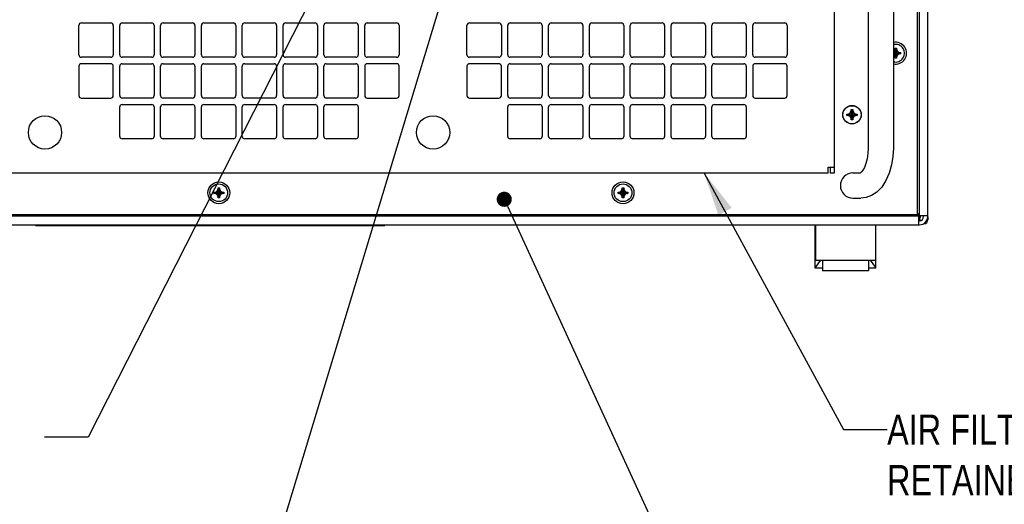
# Model space of a CAD drawing. Header units: inches. Extents: x 0 to 34, y 0 to 22.
# Tile 64 of 72: x 27.7 to 31.8, y 13.3 to 15.3. Entities that reach past the tile are written whole.
import ezdxf

# ---------------------------------------------------------------- set-up
doc = ezdxf.new("R2010")
doc.units = ezdxf.units.IN
doc.header["$LTSCALE"] = 1.87
doc.header["$MEASUREMENT"] = 0
doc.layers.get('0').update_dxf_attribs({"linetype": 'CONTINUOUS'})
doc.layers.add('DETAIL', color=7, linetype='CONTINUOUS')
doc.styles.get("Standard").update_dxf_attribs({"font": 'txt', "width": 0.8})

msp = doc.modelspace()

# ---------------------------------------------------------------- linework, layer by layer
at = {"color": 3, "linetype": 'CONTINUOUS'}
for p, q in [((31.43219, 14.47395), (31.43219, 16.71395)), ((31.08786, 16.24828), (31.08786, 14.64528)), ((27.97386, 15.13345), (27.97386, 15.25512)), ((27.98386, 15.26512), (28.10552, 15.26512)), ((28.11552, 15.25512), (28.11552, 15.13345)), ((28.14219, 15.13345), (28.14219, 15.25512)), ((28.15219, 15.26512), (28.27386, 15.26512)), ((28.28386, 15.25512), (28.28386, 15.13345)), ((28.31052, 15.13345), (28.31052, 15.25512)), ((28.32052, 15.26512), (28.44219, 15.26512)), ((28.45219, 15.25512), (28.45219, 15.13345)), ((28.47886, 15.13345), (28.47886, 15.25512)), ((28.48886, 15.26512), (28.61052, 15.26512)), ((28.62052, 15.25512), (28.62052, 15.13345)), ((28.64719, 15.13345), (28.64719, 15.25512)), ((28.65719, 15.26512), (28.77886, 15.26512)), ((28.78886, 15.25512), (28.78886, 15.13345)), ((28.81552, 15.13345), (28.81552, 15.25512)), ((28.82552, 15.26512), (28.94719, 15.26512)), ((28.95719, 15.25512), (28.95719, 15.13345)), ((28.98386, 15.13345), (28.98386, 15.25512)), ((28.99386, 15.26512), (29.11552, 15.26512)), ((29.12552, 15.25512), (29.12552, 15.13345)), ((29.15219, 15.13345), (29.15219, 15.25512)), ((29.16219, 15.26512), (29.28386, 15.26512)), ((29.29386, 15.25512), (29.29386, 15.13345)), ((29.57386, 15.13345), (29.57386, 15.25512)), ((29.58386, 15.26512), (29.70552, 15.26512)), ((29.71552, 15.25512), (29.71552, 15.13345)), ((29.74219, 15.13345), (29.74219, 15.25512)), ((29.75219, 15.26512), (29.87386, 15.26512)), ((29.88386, 15.25512), (29.88386, 15.13345)), ((29.91052, 15.13345), (29.91052, 15.25512)), ((29.92052, 15.26512), (30.04219, 15.26512)), ((30.05219, 15.25512), (30.05219, 15.13345)), ((30.07886, 15.13345), (30.07886, 15.25512)), ((30.08886, 15.26512), (30.21052, 15.26512)), ((30.22052, 15.25512), (30.22052, 15.13345)), ((30.24719, 15.13345), (30.24719, 15.25512)), ((30.25719, 15.26512), (30.37886, 15.26512)), ((30.38886, 15.25512), (30.38886, 15.13345)), ((30.41552, 15.13345), (30.41552, 15.25512)), ((30.42552, 15.26512), (30.54719, 15.26512)), ((30.55719, 15.25512), (30.55719, 15.13345)), ((30.58386, 15.13345), (30.58386, 15.25512)), ((30.59386, 15.26512), (30.71552, 15.26512)), ((30.72552, 15.25512), (30.72552, 15.13345)), ((30.75219, 15.13345), (30.75219, 15.25512)), ((30.76219, 15.26512), (30.88386, 15.26512)), ((30.89386, 15.25512), (30.89386, 15.13345)), ((28.10552, 15.12345), (27.98386, 15.12345)), ((28.27386, 15.12345), (28.15219, 15.12345)), ((28.44219, 15.12345), (28.32052, 15.12345)), ((28.61052, 15.12345), (28.48886, 15.12345)), ((28.77886, 15.12345), (28.65719, 15.12345)), ((28.94719, 15.12345), (28.82552, 15.12345)), ((29.11552, 15.12345), (28.99386, 15.12345)), ((29.28386, 15.12345), (29.16219, 15.12345)), ((29.70552, 15.12345), (29.58386, 15.12345)), ((29.87386, 15.12345), (29.75219, 15.12345)), ((30.04219, 15.12345), (29.92052, 15.12345)), ((30.21052, 15.12345), (30.08886, 15.12345)), ((30.37886, 15.12345), (30.25719, 15.12345)), ((30.54719, 15.12345), (30.42552, 15.12345)), ((30.71552, 15.12345), (30.59386, 15.12345)), ((30.88386, 15.12345), (30.76219, 15.12345)), ((27.97386, 15.08678), (27.97386, 14.96512)), ((28.10552, 15.09678), (27.98386, 15.09678)), ((28.11552, 14.96512), (28.11552, 15.08678)), ((28.14219, 14.96512), (28.14219, 15.08678)), ((28.15219, 15.09678), (28.27386, 15.09678)), ((28.28386, 15.08678), (28.28386, 14.96512)), ((28.31052, 14.96512), (28.31052, 15.08678)), ((28.32052, 15.09678), (28.44219, 15.09678)), ((28.45219, 15.08678), (28.45219, 14.96512)), ((28.47886, 14.96512), (28.47886, 15.08678)), ((28.48886, 15.09678), (28.61052, 15.09678)), ((28.62052, 15.08678), (28.62052, 14.96512)), ((28.64719, 14.96512), (28.64719, 15.08678)), ((28.65719, 15.09678), (28.77886, 15.09678)), ((28.78886, 15.08678), (28.78886, 14.96512)), ((28.81552, 14.96512), (28.81552, 15.08678)), ((28.82552, 15.09678), (28.94719, 15.09678)), ((28.95719, 15.08678), (28.95719, 14.96512)), ((28.98386, 14.96512), (28.98386, 15.08678)), ((28.99386, 15.09678), (29.11552, 15.09678)), ((29.12552, 15.08678), (29.12552, 14.96512)), ((29.15219, 15.08678), (29.15219, 14.96512)), ((29.28386, 15.09678), (29.16219, 15.09678)), ((29.29386, 14.96512), (29.29386, 15.08678)), ((29.57386, 15.08678), (29.57386, 14.96512)), ((29.70552, 15.09678), (29.58386, 15.09678)), ((29.71552, 14.96512), (29.71552, 15.08678)), ((29.74219, 14.96512), (29.74219, 15.08678)), ((29.75219, 15.09678), (29.87386, 15.09678)), ((29.88386, 15.08678), (29.88386, 14.96512)), ((29.91052, 14.96512), (29.91052, 15.08678)), ((29.92052, 15.09678), (30.04219, 15.09678)), ((30.05219, 15.08678), (30.05219, 14.96512)), ((30.07886, 14.96512), (30.07886, 15.08678)), ((30.08886, 15.09678), (30.21052, 15.09678)), ((30.22052, 15.08678), (30.22052, 14.96512)), ((30.24719, 14.96512), (30.24719, 15.08678)), ((30.25719, 15.09678), (30.37886, 15.09678)), ((30.38886, 15.08678), (30.38886, 14.96512)), ((30.41552, 14.96512), (30.41552, 15.08678)), ((30.42552, 15.09678), (30.54719, 15.09678)), ((30.55719, 15.08678), (30.55719, 14.96512)), ((30.58386, 14.96512), (30.58386, 15.08678)), ((30.59386, 15.09678), (30.71552, 15.09678)), ((30.72552, 15.08678), (30.72552, 14.96512)), ((30.75219, 15.08678), (30.75219, 14.96512)), ((30.88386, 15.09678), (30.76219, 15.09678)), ((30.89386, 14.96512), (30.89386, 15.08678)), ((27.98386, 14.95512), (28.10552, 14.95512)), ((28.27386, 14.95512), (28.15219, 14.95512)), ((28.44219, 14.95512), (28.32052, 14.95512)), ((28.61052, 14.95512), (28.48886, 14.95512)), ((28.77886, 14.95512), (28.65719, 14.95512)), ((28.94719, 14.95512), (28.82552, 14.95512)), ((29.11552, 14.95512), (28.99386, 14.95512)), ((29.16219, 14.95512), (29.28386, 14.95512)), ((29.58386, 14.95512), (29.70552, 14.95512)), ((29.87386, 14.95512), (29.75219, 14.95512)), ((30.04219, 14.95512), (29.92052, 14.95512)), ((30.21052, 14.95512), (30.08886, 14.95512)), ((30.37886, 14.95512), (30.25719, 14.95512)), ((30.54719, 14.95512), (30.42552, 14.95512)), ((30.71552, 14.95512), (30.59386, 14.95512)), ((30.76219, 14.95512), (30.88386, 14.95512)), ((28.14219, 14.79678), (28.14219, 14.91845)), ((28.15219, 14.92845), (28.27386, 14.92845)), ((28.28386, 14.91845), (28.28386, 14.79678)), ((28.31052, 14.79678), (28.31052, 14.91845)), ((28.32052, 14.92845), (28.44219, 14.92845)), ((28.45219, 14.91845), (28.45219, 14.79678)), ((28.47886, 14.79678), (28.47886, 14.91845)), ((28.48886, 14.92845), (28.61052, 14.92845)), ((28.62052, 14.91845), (28.62052, 14.79678)), ((28.64719, 14.79678), (28.64719, 14.91845)), ((28.65719, 14.92845), (28.77886, 14.92845)), ((28.78886, 14.91845), (28.78886, 14.79678)), ((28.81552, 14.79678), (28.81552, 14.91845)), ((28.82552, 14.92845), (28.94719, 14.92845)), ((28.95719, 14.91845), (28.95719, 14.79678)), ((28.98386, 14.79678), (28.98386, 14.91845)), ((28.99386, 14.92845), (29.11552, 14.92845)), ((29.12552, 14.91845), (29.12552, 14.79678)), ((29.74219, 14.79678), (29.74219, 14.91845)), ((29.75219, 14.92845), (29.87386, 14.92845)), ((29.88386, 14.91845), (29.88386, 14.79678)), ((29.91052, 14.79678), (29.91052, 14.91845)), ((29.92052, 14.92845), (30.04219, 14.92845)), ((30.05219, 14.91845), (30.05219, 14.79678)), ((30.07886, 14.79678), (30.07886, 14.91845)), ((30.08886, 14.92845), (30.21052, 14.92845)), ((30.22052, 14.91845), (30.22052, 14.79678)), ((30.24719, 14.79678), (30.24719, 14.91845)), ((30.25719, 14.92845), (30.37886, 14.92845)), ((30.38886, 14.91845), (30.38886, 14.79678)), ((30.41552, 14.79678), (30.41552, 14.91845)), ((30.42552, 14.92845), (30.54719, 14.92845)), ((30.55719, 14.91845), (30.55719, 14.79678)), ((30.58386, 14.79678), (30.58386, 14.91845)), ((30.59386, 14.92845), (30.71552, 14.92845)), ((30.72552, 14.91845), (30.72552, 14.79678)), ((28.27386, 14.78678), (28.15219, 14.78678)), ((28.44219, 14.78678), (28.32052, 14.78678)), ((28.61052, 14.78678), (28.48886, 14.78678)), ((28.77886, 14.78678), (28.65719, 14.78678)), ((28.94719, 14.78678), (28.82552, 14.78678)), ((29.11552, 14.78678), (28.99386, 14.78678)), ((29.87386, 14.78678), (29.75219, 14.78678)), ((30.04219, 14.78678), (29.92052, 14.78678)), ((30.21052, 14.78678), (30.08886, 14.78678)), ((30.37886, 14.78678), (30.25719, 14.78678)), ((30.54719, 14.78678), (30.42552, 14.78678)), ((30.71552, 14.78678), (30.59386, 14.78678)), ((31.06286, 14.67028), (31.08782, 14.67028)), ((31.06286, 14.64528), (31.06286, 14.67028)), ((31.06286, 14.64528), (26.20485, 14.64528)), ((25.66886, 14.47395), (31.43219, 14.47395)), ((31.43919, 14.46452), (31.43716, 14.46452)), ((31.45686, 14.46552), (31.45686, 14.46935)), ((31.43521, 14.44885), (31.44019, 14.44885))]:
    msp.add_line(p, q, dxfattribs=at)
at = {"color": 7, "linetype": 'CONTINUOUS'}
for p, q in [((31.22802, 16.43859), (31.22802, 14.7502)), ((31.33219, 16.4377), (31.33219, 14.7502)), ((31.43819, 15.61751), (31.43819, 14.46935)), ((31.47353, 14.46552), (31.47353, 15.6139)), ((31.33219, 15.14605), (31.33439, 15.14732)), ((31.33439, 15.14732), (31.33836, 15.15419)), ((31.33439, 15.14732), (31.34866, 15.13305)), ((31.33439, 15.13305), (31.34866, 15.14732)), ((31.33836, 15.15419), (31.33836, 15.16027)), ((31.34469, 15.12619), (31.33836, 15.15419)), ((31.33836, 15.12619), (31.34469, 15.15419)), ((31.33837, 15.1199), (31.34468, 15.16047)), ((31.34468, 15.1199), (31.33837, 15.16047)), ((31.34469, 15.16027), (31.34469, 15.15419)), ((31.34469, 15.15419), (31.34866, 15.14732)), ((31.34866, 15.14732), (31.35552, 15.14335)), ((31.33219, 15.13807), (31.35552, 15.14335)), ((31.33219, 15.13873), (31.36181, 15.14334)), ((31.33219, 15.1423), (31.35552, 15.13702)), ((31.33219, 15.14164), (31.36181, 15.13703)), ((31.33439, 15.13305), (31.33219, 15.13433)), ((31.33836, 15.12619), (31.33439, 15.13305)), ((31.33836, 15.1201), (31.33836, 15.12619)), ((31.34866, 15.13305), (31.34469, 15.12619)), ((31.34469, 15.12619), (31.34469, 15.1201)), ((31.35552, 15.13702), (31.34866, 15.13305)), ((31.35552, 15.14335), (31.36161, 15.14335)), ((31.36161, 15.13702), (31.35552, 15.13702)), ((31.15401, 14.89358), (31.15852, 14.9014)), ((31.15852, 14.9074), (31.16452, 14.9074)), ((31.15852, 14.9014), (31.15852, 14.9074)), ((31.16452, 14.86473), (31.15852, 14.9074)), ((31.15852, 14.86473), (31.16452, 14.9074)), ((31.16452, 14.87073), (31.15852, 14.9014)), ((31.15852, 14.87073), (31.16452, 14.9014)), ((31.16452, 14.9074), (31.16452, 14.9014)), ((31.16452, 14.9014), (31.16904, 14.89358)), ((31.14019, 14.88306), (31.18286, 14.88906)), ((31.14019, 14.88906), (31.14619, 14.88906)), ((31.14019, 14.88906), (31.18286, 14.88306)), ((31.14019, 14.88306), (31.14019, 14.88906)), ((31.14619, 14.88306), (31.14019, 14.88306)), ((31.14619, 14.88906), (31.15401, 14.89358)), ((31.14619, 14.88306), (31.17686, 14.88906)), ((31.14619, 14.88906), (31.17686, 14.88306)), ((31.15401, 14.87855), (31.14619, 14.88306)), ((31.15401, 14.89358), (31.16904, 14.87855)), ((31.15401, 14.87855), (31.16904, 14.89358)), ((31.15852, 14.87073), (31.15401, 14.87855)), ((31.15852, 14.86473), (31.15852, 14.87073)), ((31.16452, 14.86473), (31.15852, 14.86473)), ((31.16904, 14.87855), (31.16452, 14.87073)), ((31.16452, 14.87073), (31.16452, 14.86473)), ((31.16904, 14.89358), (31.17686, 14.88906)), ((31.17686, 14.88306), (31.16904, 14.87855)), ((31.17686, 14.88906), (31.18286, 14.88906)), ((31.18286, 14.88306), (31.17686, 14.88306)), ((31.18286, 14.88906), (31.18286, 14.88306)), ((31.22802, 14.7502), (31.22802, 14.74931)), ((31.33219, 14.7502), (31.33218, 14.74768)), ((31.07119, 14.67028), (31.07119, 14.64528)), ((31.08786, 14.64528), (31.07119, 14.64528)), ((31.16552, 14.64603), (31.19608, 14.64603)), ((28.54339, 14.57132), (28.54736, 14.57819)), ((28.55368, 14.5439), (28.54736, 14.58447)), ((28.54736, 14.5439), (28.55368, 14.58447)), ((28.54736, 14.57819), (28.54736, 14.58427)), ((28.55369, 14.55019), (28.54736, 14.57819)), ((28.54736, 14.55019), (28.55369, 14.57819)), ((28.55369, 14.58427), (28.55369, 14.57819)), ((28.55369, 14.57819), (28.55765, 14.57132)), ((30.21006, 14.57132), (30.21402, 14.57819)), ((30.21402, 14.57819), (30.21402, 14.58427)), ((30.22036, 14.55019), (30.21402, 14.57819)), ((30.21402, 14.55019), (30.22036, 14.57819)), ((30.22035, 14.5439), (30.21403, 14.58447)), ((30.21403, 14.5439), (30.22035, 14.58447)), ((30.22036, 14.58427), (30.22036, 14.57819)), ((30.22036, 14.57819), (30.22432, 14.57132)), ((28.53024, 14.56103), (28.57081, 14.56735)), ((28.53024, 14.56735), (28.57081, 14.56103)), ((28.53044, 14.56735), (28.53652, 14.56735)), ((28.53652, 14.56102), (28.53044, 14.56102)), ((28.53652, 14.56735), (28.54339, 14.57132)), ((28.53652, 14.56102), (28.56452, 14.56735)), ((28.53652, 14.56735), (28.56452, 14.56102)), ((28.54339, 14.55705), (28.53652, 14.56102)), ((28.54339, 14.57132), (28.55765, 14.55705)), ((28.54339, 14.55705), (28.55765, 14.57132)), ((28.54736, 14.55019), (28.54339, 14.55705)), ((28.54736, 14.5441), (28.54736, 14.55019)), ((28.55765, 14.55705), (28.55369, 14.55019)), ((28.55369, 14.55019), (28.55369, 14.5441)), ((28.55765, 14.57132), (28.56452, 14.56735)), ((28.56452, 14.56102), (28.55765, 14.55705)), ((28.56452, 14.56735), (28.57061, 14.56735)), ((28.57061, 14.56102), (28.56452, 14.56102)), ((30.19691, 14.56103), (30.23747, 14.56735)), ((30.19691, 14.56735), (30.23747, 14.56103)), ((30.1971, 14.56735), (30.20319, 14.56735)), ((30.20319, 14.56102), (30.1971, 14.56102)), ((30.20319, 14.56735), (30.21006, 14.57132)), ((30.20319, 14.56102), (30.23119, 14.56735)), ((30.20319, 14.56735), (30.23119, 14.56102)), ((30.21006, 14.55705), (30.20319, 14.56102)), ((30.21006, 14.57132), (30.22432, 14.55705)), ((30.21006, 14.55705), (30.22432, 14.57132)), ((30.21402, 14.55019), (30.21006, 14.55705)), ((30.21402, 14.5441), (30.21402, 14.55019)), ((30.22432, 14.55705), (30.22036, 14.55019)), ((30.22036, 14.55019), (30.22036, 14.5441)), ((30.22432, 14.57132), (30.23119, 14.56735)), ((30.23119, 14.56102), (30.22432, 14.55705)), ((30.23119, 14.56735), (30.23727, 14.56735)), ((30.23727, 14.56102), (30.23119, 14.56102)), ((31.16552, 14.54187), (31.19781, 14.54187)), ((31.43521, 14.46752), (25.66584, 14.46752)), ((31.43521, 14.46752), (31.43521, 14.43219)), ((31.43919, 14.45452), (31.43521, 14.45452)), ((31.47353, 14.46935), (31.43819, 14.46935)), ((31.43919, 14.46452), (31.43919, 14.45452)), ((31.43919, 14.46202), (31.44418, 14.46202)), ((31.44418, 14.46202), (31.44418, 14.46935)), ((31.47418, 14.46552), (31.47418, 14.45329)), ((25.66085, 14.43219), (31.44019, 14.43219)), ((27.79419, 14.42885), (27.79419, 14.43219)), ((27.79419, 14.42885), (29.23552, 14.42885)), ((29.23552, 14.42885), (29.23552, 14.43219)), ((31.00954, 14.25315), (31.00954, 14.43219)), ((31.01037, 14.43219), (31.01037, 14.28678)), ((31.25871, 14.43219), (31.25871, 14.28678)), ((31.25954, 14.25315), (31.25954, 14.43219)), ((31.43521, 14.45107), (31.44758, 14.45118)), ((31.01037, 14.40399), (31.00954, 14.40399)), ((31.01037, 14.4008), (31.00954, 14.4008)), ((31.01037, 14.37358), (31.00954, 14.37359)), ((31.25954, 14.40399), (31.25871, 14.40399)), ((31.25954, 14.4008), (31.25871, 14.4008)), ((31.25871, 14.37358), (31.25954, 14.37359)), ((31.03088, 14.28678), (31.00954, 14.25655)), ((31.03954, 14.25315), (31.00954, 14.25315)), ((31.01037, 14.28678), (31.25871, 14.28678)), ((31.03954, 14.28678), (31.03954, 14.24178)), ((31.22954, 14.28678), (31.22954, 14.24178)), ((31.25954, 14.25315), (31.22954, 14.25315)), ((31.25954, 14.25655), (31.2382, 14.28678)), ((31.22954, 14.24178), (31.03954, 14.24178))]:
    msp.add_line(p, q, dxfattribs=at)
for points in [[(31.22802, 14.74931), (31.22688, 14.72672), (31.2236, 14.7046), (31.21858, 14.68507), (31.21247, 14.66916), (31.20612, 14.65745), (31.2005, 14.65001), (31.19655, 14.64637), (31.19608, 14.64604)], [(31.33218, 14.74768), (31.33031, 14.71413), (31.32463, 14.67887), (31.31505, 14.6452), (31.30143, 14.61422), (31.284, 14.58749), (31.26393, 14.56687), (31.2425, 14.55274), (31.22037, 14.54456), (31.19781, 14.54187)]]:
    msp.add_lwpolyline(points, dxfattribs=at)
at = {"color": 3, "linetype": 'CONTINUOUS'}
msp.add_circle((31.16152, 14.88628), 0.03833, dxfattribs=at)
at = {"color": 7, "linetype": 'CONTINUOUS'}
for centre, radius in [((31.16152, 14.88606), 0.0375), ((27.83386, 14.81345), 0.06867), ((29.43386, 14.81345), 0.06867), ((28.55052, 14.56419), 0.045), ((28.55052, 14.56419), 0.0365), ((30.21719, 14.56419), 0.045), ((30.21719, 14.56419), 0.0365)]:
    msp.add_circle(centre, radius, dxfattribs=at)
at = {"color": 3, "linetype": 'CONTINUOUS'}
for centre, radius, start, end in [((27.98386, 15.25512), 0.01, 90, 180), ((28.10552, 15.25512), 0.01, 0, 90), ((28.15219, 15.25512), 0.01, 90, 180), ((28.27386, 15.25512), 0.01, 0, 90), ((28.32052, 15.25512), 0.01, 90, 180), ((28.44219, 15.25512), 0.01, 0, 90), ((28.48886, 15.25512), 0.01, 90, 180), ((28.61052, 15.25512), 0.01, 0, 90), ((28.65719, 15.25512), 0.01, 90, 180), ((28.77886, 15.25512), 0.01, 0, 90), ((28.82552, 15.25512), 0.01, 90, 180), ((28.94719, 15.25512), 0.01, 0, 90), ((28.99386, 15.25512), 0.01, 90, 180), ((29.11552, 15.25512), 0.01, 0, 90), ((29.16219, 15.25512), 0.01, 90, 180), ((29.28386, 15.25512), 0.01, 0, 90), ((29.58386, 15.25512), 0.01, 90, 180), ((29.70552, 15.25512), 0.01, 0, 90), ((29.75219, 15.25512), 0.01, 90, 180), ((29.87386, 15.25512), 0.01, 0, 90), ((29.92052, 15.25512), 0.01, 90, 180), ((30.04219, 15.25512), 0.01, 0, 90), ((30.08886, 15.25512), 0.01, 90, 180), ((30.21052, 15.25512), 0.01, 0, 90), ((30.25719, 15.25512), 0.01, 90, 180), ((30.37886, 15.25512), 0.01, 0, 90), ((30.42552, 15.25512), 0.01, 90, 180), ((30.54719, 15.25512), 0.01, 0, 90), ((30.59386, 15.25512), 0.01, 90, 180), ((30.71552, 15.25512), 0.01, 0, 90), ((30.76219, 15.25512), 0.01, 90, 180), ((30.88386, 15.25512), 0.01, 0, 90), ((27.98386, 15.13345), 0.01, 180, 270), ((28.10552, 15.13345), 0.01, 270, 360), ((28.15219, 15.13345), 0.01, 180, 270), ((28.27386, 15.13345), 0.01, 270, 360), ((28.32052, 15.13345), 0.01, 180, 270), ((28.44219, 15.13345), 0.01, 270, 360), ((28.48886, 15.13345), 0.01, 180, 270), ((28.61052, 15.13345), 0.01, 270, 360), ((28.65719, 15.13345), 0.01, 180, 270), ((28.77886, 15.13345), 0.01, 270, 360), ((28.82552, 15.13345), 0.01, 180, 270), ((28.94719, 15.13345), 0.01, 270, 360), ((28.99386, 15.13345), 0.01, 180, 270), ((29.11552, 15.13345), 0.01, 270, 360), ((29.16219, 15.13345), 0.01, 180, 270), ((29.28386, 15.13345), 0.01, 270, 360), ((29.58386, 15.13345), 0.01, 180, 270), ((29.70552, 15.13345), 0.01, 270, 360), ((29.75219, 15.13345), 0.01, 180, 270), ((29.87386, 15.13345), 0.01, 270, 360), ((29.92052, 15.13345), 0.01, 180, 270), ((30.04219, 15.13345), 0.01, 270, 360), ((30.08886, 15.13345), 0.01, 180, 270), ((30.21052, 15.13345), 0.01, 270, 360), ((30.25719, 15.13345), 0.01, 180, 270), ((30.37886, 15.13345), 0.01, 270, 360), ((30.42552, 15.13345), 0.01, 180, 270), ((30.54719, 15.13345), 0.01, 270, 360), ((30.59386, 15.13345), 0.01, 180, 270), ((30.71552, 15.13345), 0.01, 270, 360), ((30.76219, 15.13345), 0.01, 180, 270), ((30.88386, 15.13345), 0.01, 270, 360), ((27.98386, 15.08678), 0.01, 90, 180), ((28.10552, 15.08678), 0.01, 0, 90), ((28.15219, 15.08678), 0.01, 90, 180), ((28.27386, 15.08678), 0.01, 0, 90), ((28.32052, 15.08678), 0.01, 90, 180), ((28.44219, 15.08678), 0.01, 0, 90), ((28.48886, 15.08678), 0.01, 90, 180), ((28.61052, 15.08678), 0.01, 0, 90), ((28.65719, 15.08678), 0.01, 90, 180), ((28.77886, 15.08678), 0.01, 0, 90), ((28.82552, 15.08678), 0.01, 90, 180), ((28.94719, 15.08678), 0.01, 0, 90), ((28.99386, 15.08678), 0.01, 90, 180), ((29.11552, 15.08678), 0.01, 0, 90), ((29.16219, 15.08678), 0.01, 90, 180), ((29.28386, 15.08678), 0.01, 0, 90), ((29.58386, 15.08678), 0.01, 90, 180), ((29.70552, 15.08678), 0.01, 0, 90), ((29.75219, 15.08678), 0.01, 90, 180), ((29.87386, 15.08678), 0.01, 0, 90), ((29.92052, 15.08678), 0.01, 90, 180), ((30.04219, 15.08678), 0.01, 0, 90), ((30.08886, 15.08678), 0.01, 90, 180), ((30.21052, 15.08678), 0.01, 0, 90), ((30.25719, 15.08678), 0.01, 90, 180), ((30.37886, 15.08678), 0.01, 0, 90), ((30.42552, 15.08678), 0.01, 90, 180), ((30.54719, 15.08678), 0.01, 0, 90), ((30.59386, 15.08678), 0.01, 90, 180), ((30.71552, 15.08678), 0.01, 0, 90), ((30.76219, 15.08678), 0.01, 90, 180), ((30.88386, 15.08678), 0.01, 0, 90), ((27.98386, 14.96512), 0.01, 180, 270), ((28.10552, 14.96512), 0.01, 270, 360), ((28.15219, 14.96512), 0.01, 180, 270), ((28.27386, 14.96512), 0.01, 270, 360), ((28.32052, 14.96512), 0.01, 180, 270), ((28.44219, 14.96512), 0.01, 270, 360), ((28.48886, 14.96512), 0.01, 180, 270), ((28.61052, 14.96512), 0.01, 270, 360), ((28.65719, 14.96512), 0.01, 180, 270), ((28.77886, 14.96512), 0.01, 270, 360), ((28.82552, 14.96512), 0.01, 180, 270), ((28.94719, 14.96512), 0.01, 270, 360), ((28.99386, 14.96512), 0.01, 180, 270), ((29.11552, 14.96512), 0.01, 270, 360), ((29.16219, 14.96512), 0.01, 180, 270), ((29.28386, 14.96512), 0.01, 270, 360), ((29.58386, 14.96512), 0.01, 180, 270), ((29.70552, 14.96512), 0.01, 270, 360), ((29.75219, 14.96512), 0.01, 180, 270), ((29.87386, 14.96512), 0.01, 270, 360), ((29.92052, 14.96512), 0.01, 180, 270), ((30.04219, 14.96512), 0.01, 270, 360), ((30.08886, 14.96512), 0.01, 180, 270), ((30.21052, 14.96512), 0.01, 270, 360), ((30.25719, 14.96512), 0.01, 180, 270), ((30.37886, 14.96512), 0.01, 270, 360), ((30.42552, 14.96512), 0.01, 180, 270), ((30.54719, 14.96512), 0.01, 270, 360), ((30.59386, 14.96512), 0.01, 180, 270), ((30.71552, 14.96512), 0.01, 270, 360), ((30.76219, 14.96512), 0.01, 180, 270), ((30.88386, 14.96512), 0.01, 270, 360), ((28.15219, 14.91845), 0.01, 90, 180), ((28.27386, 14.91845), 0.01, 0, 90), ((28.32052, 14.91845), 0.01, 90, 180), ((28.44219, 14.91845), 0.01, 0, 90), ((28.48886, 14.91845), 0.01, 90, 180), ((28.61052, 14.91845), 0.01, 0, 90), ((28.65719, 14.91845), 0.01, 90, 180), ((28.77886, 14.91845), 0.01, 0, 90), ((28.82552, 14.91845), 0.01, 90, 180), ((28.94719, 14.91845), 0.01, 0, 90), ((28.99386, 14.91845), 0.01, 90, 180), ((29.11552, 14.91845), 0.01, 0, 90), ((29.75219, 14.91845), 0.01, 90, 180), ((29.87386, 14.91845), 0.01, 0, 90), ((29.92052, 14.91845), 0.01, 90, 180), ((30.04219, 14.91845), 0.01, 0, 90), ((30.08886, 14.91845), 0.01, 90, 180), ((30.21052, 14.91845), 0.01, 0, 90), ((30.25719, 14.91845), 0.01, 90, 180), ((30.37886, 14.91845), 0.01, 0, 90), ((30.42552, 14.91845), 0.01, 90, 180), ((30.54719, 14.91845), 0.01, 0, 90), ((30.59386, 14.91845), 0.01, 90, 180), ((30.71552, 14.91845), 0.01, 0, 90), ((28.15219, 14.79678), 0.01, 180, 270), ((28.27386, 14.79678), 0.01, 270, 360), ((28.32052, 14.79678), 0.01, 180, 270), ((28.44219, 14.79678), 0.01, 270, 360), ((28.48886, 14.79678), 0.01, 180, 270), ((28.61052, 14.79678), 0.01, 270, 360), ((28.65719, 14.79678), 0.01, 180, 270), ((28.77886, 14.79678), 0.01, 270, 360), ((28.82552, 14.79678), 0.01, 180, 270), ((28.94719, 14.79678), 0.01, 270, 360), ((28.99386, 14.79678), 0.01, 180, 270), ((29.11552, 14.79678), 0.01, 270, 360), ((29.75219, 14.79678), 0.01, 180, 270), ((29.87386, 14.79678), 0.01, 270, 360), ((29.92052, 14.79678), 0.01, 180, 270), ((30.04219, 14.79678), 0.01, 270, 360), ((30.08886, 14.79678), 0.01, 180, 270), ((30.21052, 14.79678), 0.01, 270, 360), ((30.25719, 14.79678), 0.01, 180, 270), ((30.37886, 14.79678), 0.01, 270, 360), ((30.42552, 14.79678), 0.01, 180, 270), ((30.54719, 14.79678), 0.01, 270, 360), ((30.59386, 14.79678), 0.01, 180, 270), ((30.71552, 14.79678), 0.01, 270, 360), ((31.44019, 14.46552), 0.01667, 270, 360)]:
    msp.add_arc(centre, radius, start, end, dxfattribs=at)
at = {"color": 7, "linetype": 'CONTINUOUS'}
for centre, radius, start, end in [((31.34152, 15.14019), 0.045, 257.99617, 102.00383), ((31.34152, 15.14019), 0.0365, 255.16639, 104.83361), ((31.16552, 14.59395), 0.05208, 90, 270), ((31.44019, 14.46552), 0.03333, 270, 360), ((31.45751, 14.45329), 0.01667, 272.5, 360)]:
    msp.add_arc(centre, radius, start, end, dxfattribs=at)
for points, knots in [([(31.33836, 15.16027), (31.33836, 15.1603), (31.33836, 15.16037), (31.33836, 15.16044), (31.33837, 15.16047)], [0, 0, 0, 0, 0.4998399, 1, 1, 1, 1]), ([(31.33837, 15.16047), (31.33907, 15.16049), (31.34047, 15.16052), (31.34258, 15.16052), (31.34398, 15.16049), (31.34468, 15.16047)], [0, 0, 0, 0, 0.332868, 0.6671321, 1, 1, 1, 1]), ([(31.34468, 15.16047), (31.34468, 15.16044), (31.34469, 15.16037), (31.34469, 15.1603), (31.34469, 15.16027)], [0, 0, 0, 0, 0.5001653, 1, 1, 1, 1]), ([(31.33837, 15.1199), (31.33836, 15.11993), (31.33836, 15.12), (31.33836, 15.12007), (31.33836, 15.1201)], [0, 0, 0, 0, 0.5001653, 1, 1, 1, 1]), ([(31.34468, 15.1199), (31.34398, 15.11988), (31.34258, 15.11985), (31.34047, 15.11985), (31.33907, 15.11988), (31.33837, 15.1199)], [0, 0, 0, 0, 0.332868, 0.6671321, 1, 1, 1, 1]), ([(31.34469, 15.1201), (31.34469, 15.12007), (31.34469, 15.12), (31.34468, 15.11993), (31.34468, 15.1199)], [0, 0, 0, 0, 0.4998399, 1, 1, 1, 1]), ([(31.36161, 15.14335), (31.36164, 15.14335), (31.36171, 15.14335), (31.36178, 15.14335), (31.36181, 15.14334)], [0, 0, 0, 0, 0.4998399, 1, 1, 1, 1]), ([(31.36181, 15.13703), (31.36178, 15.13702), (31.36171, 15.13702), (31.36164, 15.13702), (31.36161, 15.13702)], [0, 0, 0, 0, 0.5001653, 1, 1, 1, 1]), ([(31.36181, 15.14334), (31.36182, 15.14299), (31.36184, 15.14229), (31.36185, 15.14124), (31.36186, 15.14054), (31.36186, 15.14019)], [0, 0, 0, 0, 0.3317416, 0.6649954, 1, 1, 1, 1]), ([(31.36186, 15.14019), (31.36186, 15.13983), (31.36185, 15.13913), (31.36184, 15.13808), (31.36182, 15.13738), (31.36181, 15.13703)], [0, 0, 0, 0, 0.3349341, 0.6681787, 1, 1, 1, 1]), ([(28.54736, 14.58447), (28.54806, 14.58449), (28.54947, 14.58452), (28.55158, 14.58452), (28.55298, 14.58449), (28.55368, 14.58447)], [0, 0, 0, 0, 0.332868, 0.6671321, 1, 1, 1, 1]), ([(28.54736, 14.58427), (28.54736, 14.5843), (28.54736, 14.58437), (28.54736, 14.58444), (28.54736, 14.58447)], [0, 0, 0, 0, 0.4998399, 1, 1, 1, 1]), ([(28.55368, 14.58447), (28.55368, 14.58444), (28.55369, 14.58437), (28.55369, 14.5843), (28.55369, 14.58427)], [0, 0, 0, 0, 0.5001653, 1, 1, 1, 1]), ([(30.21402, 14.58427), (30.21402, 14.5843), (30.21403, 14.58437), (30.21403, 14.58444), (30.21403, 14.58447)], [0, 0, 0, 0, 0.4998399, 1, 1, 1, 1]), ([(30.21403, 14.58447), (30.21473, 14.58449), (30.21614, 14.58452), (30.21824, 14.58452), (30.21965, 14.58449), (30.22035, 14.58447)], [0, 0, 0, 0, 0.332868, 0.6671321, 1, 1, 1, 1]), ([(30.22035, 14.58447), (30.22035, 14.58444), (30.22035, 14.58437), (30.22035, 14.5843), (30.22036, 14.58427)], [0, 0, 0, 0, 0.5001653, 1, 1, 1, 1]), ([(28.53019, 14.56419), (28.53019, 14.56454), (28.53019, 14.56524), (28.53021, 14.5663), (28.53023, 14.567), (28.53024, 14.56735)], [0, 0, 0, 0, 0.3349341, 0.6681787, 1, 1, 1, 1]), ([(28.53024, 14.56103), (28.53023, 14.56138), (28.53021, 14.56208), (28.53019, 14.56313), (28.53019, 14.56383), (28.53019, 14.56419)], [0, 0, 0, 0, 0.3317416, 0.6649954, 1, 1, 1, 1]), ([(28.53024, 14.56735), (28.53027, 14.56735), (28.53034, 14.56735), (28.5304, 14.56735), (28.53044, 14.56735)], [0, 0, 0, 0, 0.5001653, 1, 1, 1, 1]), ([(28.53044, 14.56102), (28.5304, 14.56102), (28.53034, 14.56102), (28.53027, 14.56103), (28.53024, 14.56103)], [0, 0, 0, 0, 0.4998399, 1, 1, 1, 1]), ([(28.54736, 14.5439), (28.54736, 14.54394), (28.54736, 14.544), (28.54736, 14.54407), (28.54736, 14.5441)], [0, 0, 0, 0, 0.5001653, 1, 1, 1, 1]), ([(28.55368, 14.5439), (28.55298, 14.54388), (28.55158, 14.54385), (28.54947, 14.54385), (28.54806, 14.54388), (28.54736, 14.5439)], [0, 0, 0, 0, 0.332868, 0.6671321, 1, 1, 1, 1]), ([(28.55369, 14.5441), (28.55369, 14.54407), (28.55369, 14.544), (28.55368, 14.54394), (28.55368, 14.5439)], [0, 0, 0, 0, 0.4998399, 1, 1, 1, 1]), ([(28.57061, 14.56735), (28.57064, 14.56735), (28.57071, 14.56735), (28.57077, 14.56735), (28.57081, 14.56735)], [0, 0, 0, 0, 0.4998399, 1, 1, 1, 1]), ([(28.57081, 14.56103), (28.57077, 14.56103), (28.57071, 14.56102), (28.57064, 14.56102), (28.57061, 14.56102)], [0, 0, 0, 0, 0.5001653, 1, 1, 1, 1]), ([(28.57081, 14.56735), (28.57082, 14.567), (28.57084, 14.5663), (28.57085, 14.56524), (28.57086, 14.56454), (28.57086, 14.56419)], [0, 0, 0, 0, 0.3317416, 0.6649954, 1, 1, 1, 1]), ([(28.57086, 14.56419), (28.57086, 14.56383), (28.57085, 14.56313), (28.57084, 14.56208), (28.57082, 14.56138), (28.57081, 14.56103)], [0, 0, 0, 0, 0.3349341, 0.6681787, 1, 1, 1, 1]), ([(30.19686, 14.56419), (30.19686, 14.56454), (30.19686, 14.56524), (30.19688, 14.5663), (30.19689, 14.567), (30.19691, 14.56735)], [0, 0, 0, 0, 0.3349341, 0.6681787, 1, 1, 1, 1]), ([(30.19691, 14.56103), (30.19689, 14.56138), (30.19688, 14.56208), (30.19686, 14.56313), (30.19686, 14.56383), (30.19686, 14.56419)], [0, 0, 0, 0, 0.3317416, 0.6649954, 1, 1, 1, 1]), ([(30.19691, 14.56735), (30.19694, 14.56735), (30.197, 14.56735), (30.19707, 14.56735), (30.1971, 14.56735)], [0, 0, 0, 0, 0.5001653, 1, 1, 1, 1]), ([(30.1971, 14.56102), (30.19707, 14.56102), (30.197, 14.56102), (30.19694, 14.56103), (30.19691, 14.56103)], [0, 0, 0, 0, 0.4998399, 1, 1, 1, 1]), ([(30.21403, 14.5439), (30.21403, 14.54394), (30.21403, 14.544), (30.21402, 14.54407), (30.21402, 14.5441)], [0, 0, 0, 0, 0.5001653, 1, 1, 1, 1]), ([(30.22035, 14.5439), (30.21965, 14.54388), (30.21824, 14.54385), (30.21614, 14.54385), (30.21473, 14.54388), (30.21403, 14.5439)], [0, 0, 0, 0, 0.332868, 0.6671321, 1, 1, 1, 1]), ([(30.22036, 14.5441), (30.22035, 14.54407), (30.22035, 14.544), (30.22035, 14.54394), (30.22035, 14.5439)], [0, 0, 0, 0, 0.4998399, 1, 1, 1, 1]), ([(30.23727, 14.56735), (30.23731, 14.56735), (30.23737, 14.56735), (30.23744, 14.56735), (30.23747, 14.56735)], [0, 0, 0, 0, 0.4998399, 1, 1, 1, 1]), ([(30.23747, 14.56103), (30.23744, 14.56103), (30.23737, 14.56102), (30.23731, 14.56102), (30.23727, 14.56102)], [0, 0, 0, 0, 0.5001653, 1, 1, 1, 1]), ([(30.23747, 14.56735), (30.23748, 14.567), (30.2375, 14.5663), (30.23752, 14.56524), (30.23752, 14.56454), (30.23752, 14.56419)], [0, 0, 0, 0, 0.3317416, 0.6649954, 1, 1, 1, 1]), ([(30.23752, 14.56419), (30.23752, 14.56383), (30.23752, 14.56313), (30.2375, 14.56208), (30.23748, 14.56138), (30.23747, 14.56103)], [0, 0, 0, 0, 0.3349341, 0.6681787, 1, 1, 1, 1]), ([(31.42381, 14.47393), (31.42437, 14.4736), (31.42651, 14.47235), (31.42882, 14.4711), (31.43062, 14.47028), (31.43076, 14.47022)], [0, 0, 0, 0, 0.2471635, 0.9429586, 1, 1, 1, 1])]:
    msp.add_open_spline(points, degree=3, knots=knots, dxfattribs=at)
for points in [[(31.43076, 14.47022), (31.43221, 14.46957), (31.43369, 14.469), (31.43521, 14.46855)], [(31.43531, 14.47421), (31.43454, 14.47587), (31.43367, 14.47748), (31.43276, 14.47906)], [(31.43716, 14.46935), (31.43667, 14.47101), (31.43603, 14.47263), (31.43531, 14.47421)]]:
    msp.add_open_spline(points, degree=3, dxfattribs=at)
at = {"layer": 'DETAIL', "color": 2, "linetype": 'CONTINUOUS'}
for p, q in [((29.41159, 16.31224), (28.01175, 13.55548)), ((29.75427, 16.30684), (28.72579, 12.90555)), ((30.55201, 14.64528), (31.12619, 13.58685)), ((29.7406, 14.50903), (30.48576, 12.88922)), ((31.12619, 13.58685), (31.30619, 13.58685)), ((28.01175, 13.55548), (27.83175, 13.55548))]:
    msp.add_line(p, q, dxfattribs=at)
at = {"layer": 'DETAIL', "color": 2, "linetype": 'CONTINUOUS', "const_width": 0.03125}
msp.add_lwpolyline([(29.71192, 14.53742, 1), (29.74317, 14.53742, 1)], format="xyb", close=True, dxfattribs=at)
at = {"layer": 'DETAIL', "color": 2, "linetype": 'CONTINUOUS'}
msp.add_solid([(30.66531, 14.50197), (30.55201, 14.64528), (30.61037, 14.47216)], dxfattribs=at)

# ---------------------------------------------------------------- texts
at = {"layer": 'DETAIL', "color": 2, "linetype": 'CONTINUOUS', "insert": (31.30619, 13.64935), "char_height": 0.125, "width": 1, "attachment_point": 1}
msp.add_mtext('AIR FILTER\\PRETAINER', dxfattribs=at)

doc.saveas('drawing.dxf')
